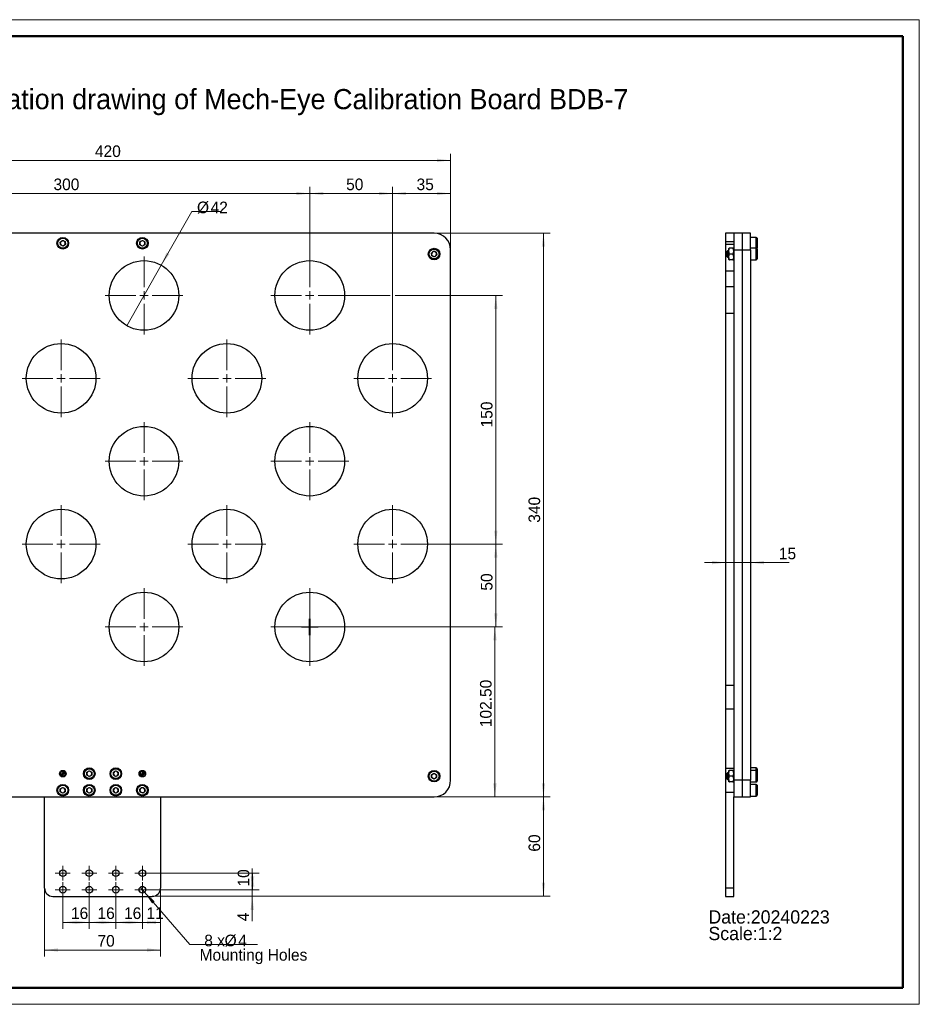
# Model space of a CAD drawing. Header units: millimetres. Extents: x 0 to 420, y 0 to 297.
# Tile 2 of 2: x 149 to 420, y 0 to 297. Entities that reach past the tile are written whole.
import ezdxf

# ---------------------------------------------------------------- set-up
doc = ezdxf.new("R2010")
doc.units = ezdxf.units.MM
doc.layers.get('0').update_dxf_attribs({"lineweight": 18})
for name, color, linetype, lineweight in [('FORMAT', 7, 'Continuous', 18), ('LAYER1', 1, 'Continuous', 18), ('LAYER2', 2, 'Continuous', 18)]:
    doc.layers.add(name, color=color, linetype=linetype, lineweight=lineweight)
doc.styles.add('SLDTEXTSTYLE0', font='txt')
doc.styles.add('SLDTEXTSTYLE1', font='txt')
doc.dimstyles.new('SLDDIMSTYLE0', dxfattribs={"dimtxt": 3.5, "dimasz": 4.08, "dimexe": 0, "dimexo": 0.0625, "dimgap": 0.875, "dimtad": 1, "dimlfac": 2, "dimrnd": 1e-09, "dimzin": 12, "dimdsep": 46, "dimtxsty": 'SLDTEXTSTYLE1', "dimcen": 0.09, "dimdle": 8.16, "dimadec": 0, "dimazin": 3, "dimtfac": 1, "dimtofl": 0, "dimtmove": 0, "dimatfit": 3, "dimfxl": 0, "dimfrac": 2, "dimtolj": 1, "dimarcsym": 0})
doc.dimstyles.new('SLDDIMSTYLE1', dxfattribs={"dimtxt": 3.5, "dimasz": 4.08, "dimexe": 0, "dimexo": 0.0625, "dimgap": 0.875, "dimtad": 1, "dimlfac": 2, "dimrnd": 1e-09, "dimzin": 12, "dimdsep": 46, "dimtxsty": 'SLDTEXTSTYLE1', "dimcen": 0.09, "dimdle": 8.16, "dimadec": 0, "dimazin": 3, "dimtfac": 1, "dimtmove": 0, "dimatfit": 0, "dimfxl": 0, "dimfrac": 2, "dimtolj": 1, "dimarcsym": 0})
doc.dimstyles.new('SLDDIMSTYLE2', dxfattribs={"dimtxt": 3.5, "dimasz": 4.08, "dimexe": 0, "dimexo": 0.0625, "dimgap": 0.875, "dimtad": 1, "dimlfac": 2, "dimrnd": 1e-09, "dimzin": 4, "dimdsep": 46, "dimtxsty": 'SLDTEXTSTYLE1', "dimcen": 0.09, "dimdle": 8.16, "dimadec": 0, "dimazin": 1, "dimtfac": 1, "dimtofl": 0, "dimtmove": 0, "dimatfit": 3, "dimfxl": 0, "dimfrac": 2, "dimtolj": 1, "dimarcsym": 0})
doc.dimstyles.new('SLDDIMSTYLE3', dxfattribs={"dimtxt": 3.5, "dimasz": 4.08, "dimexe": 0, "dimexo": 0.0625, "dimgap": 0.875, "dimtad": 0, "dimtih": 1, "dimtoh": 1, "dimlfac": 2, "dimrnd": 1e-09, "dimzin": 12, "dimdsep": 46, "dimtxsty": 'SLDTEXTSTYLE1', "dimblk1": 'NONE', "dimsah": 1, "dimcen": 0, "dimdle": 8.16, "dimadec": 0, "dimazin": 3, "dimtfac": 1, "dimtmove": 0, "dimatfit": 3, "dimldrblk": 'NONE', "dimfxl": 0, "dimfrac": 2, "dimtolj": 1, "dimarcsym": 0})

# ---------------------------------------------------------------- blocks, each defined once
blk = doc.blocks.new('SW_NOTE_0')
at = {"layer": 'FORMAT', "color": 0, "char_height": 4, "attachment_point": 1, "style": 'SLDTEXTSTYLE0'}
for s, insert, width in [('Date:20240223', (0, 4.65), 73.7079), ('Scale:1:2    ', (0, -0.35), 50.6966)]:
    blk.add_mtext(s, dxfattribs=dict(at, insert=insert, width=width))
blk = doc.blocks.new('*X4')
at = {"layer": 'FORMAT'}
for points in [[(68.63, 254.57), (72.71, 254.06), (72.71, 255.08)], [(278.63, 254.57), (274.55, 255.08), (274.55, 254.06)]]:
    blk.add_hatch(color=256, dxfattribs=at).paths.add_polyline_path(points, flags=0)
for p, q in [((68.63, 227.57), (68.63, 256.57)), ((278.63, 227.57), (278.63, 256.57)), ((68.63, 254.57), (278.63, 254.57))]:
    blk.add_line(p, q, dxfattribs=at)
at = {"layer": 'FORMAT', "insert": (171.33, 259.08), "char_height": 3.5, "width": 9.705, "attachment_point": 1, "style": 'SLDTEXTSTYLE1'}
blk.add_mtext('420', dxfattribs=at)
blk = doc.blocks.new('*X5')
at = {"layer": 'FORMAT'}
for points in [[(156.13, 16.38), (160.21, 15.88), (160.21, 16.89)], [(191.13, 16.38), (187.05, 16.89), (187.05, 15.88)]]:
    blk.add_hatch(color=256, dxfattribs=at).paths.add_polyline_path(points, flags=0)
for p, q in [((156.13, 35.07), (156.13, 14.38)), ((191.13, 33.81), (191.13, 33.33)), ((191.13, 31.81), (191.13, 29)), ((191.13, 27.47), (191.13, 14.38)), ((191.13, 16.38), (156.13, 16.38))]:
    blk.add_line(p, q, dxfattribs=at)
at = {"layer": 'FORMAT', "insert": (172.1, 20.9), "char_height": 3.5, "width": 6.1177, "attachment_point": 1, "style": 'SLDTEXTSTYLE1'}
blk.add_mtext('70', dxfattribs=at)
blk = doc.blocks.new('*X6')
at = {"layer": 'FORMAT'}
for points in [[(306.63, 62.57), (306.12, 58.49), (307.14, 58.49)], [(306.63, 32.57), (307.14, 36.65), (306.12, 36.65)]]:
    blk.add_hatch(color=256, dxfattribs=at).paths.add_polyline_path(points, flags=0)
for p, q in [((273.63, 62.57), (308.63, 62.57)), ((306.63, 62.57), (306.63, 32.57)), ((188.63, 32.57), (190.37, 32.57)), ((191.89, 32.57), (308.63, 32.57))]:
    blk.add_line(p, q, dxfattribs=at)
at = {"layer": 'FORMAT', "insert": (302.12, 46.04), "char_height": 3.5, "width": 6.874, "attachment_point": 1, "rotation": 90, "style": 'SLDTEXTSTYLE1'}
blk.add_mtext('60', dxfattribs=at)
blk = doc.blocks.new('*X7')
at = {"layer": 'FORMAT'}
for points in [[(161.63, 24.72), (165.71, 24.21), (165.71, 25.22)], [(169.63, 24.72), (165.55, 25.22), (165.55, 24.21)]]:
    blk.add_hatch(color=256, dxfattribs=at).paths.add_polyline_path(points, flags=0)
for p, q in [((161.63, 32.32), (161.63, 22.72)), ((169.63, 32.32), (169.63, 22.72)), ((161.63, 24.72), (169.63, 24.72))]:
    blk.add_line(p, q, dxfattribs=at)
at = {"layer": 'FORMAT', "insert": (164.1, 29.23), "char_height": 3.5, "width": 5.4778, "attachment_point": 1, "style": 'SLDTEXTSTYLE1'}
blk.add_mtext('16', dxfattribs=at)
blk = doc.blocks.new('*X8')
at = {"layer": 'FORMAT'}
for points in [[(169.63, 24.72), (173.71, 24.21), (173.71, 25.22)], [(177.63, 24.72), (173.55, 25.22), (173.55, 24.21)]]:
    blk.add_hatch(color=256, dxfattribs=at).paths.add_polyline_path(points, flags=0)
for p, q in [((169.63, 32.32), (169.63, 22.72)), ((177.63, 32.32), (177.63, 22.72)), ((169.63, 24.72), (177.63, 24.72))]:
    blk.add_line(p, q, dxfattribs=at)
at = {"layer": 'FORMAT', "insert": (172.1, 29.23), "char_height": 3.5, "width": 5.4778, "attachment_point": 1, "style": 'SLDTEXTSTYLE1'}
blk.add_mtext('16', dxfattribs=at)
blk = doc.blocks.new('*X9')
at = {"layer": 'FORMAT'}
for points in [[(177.63, 24.72), (181.71, 24.21), (181.71, 25.22)], [(185.63, 24.72), (181.55, 25.22), (181.55, 24.21)]]:
    blk.add_hatch(color=256, dxfattribs=at).paths.add_polyline_path(points, flags=0)
for p, q in [((177.63, 32.32), (177.63, 22.72)), ((185.63, 32.32), (185.63, 22.72)), ((185.63, 24.72), (177.63, 24.72))]:
    blk.add_line(p, q, dxfattribs=at)
at = {"layer": 'FORMAT', "insert": (180.1, 29.23), "char_height": 3.5, "width": 5.4778, "attachment_point": 1, "style": 'SLDTEXTSTYLE1'}
blk.add_mtext('16', dxfattribs=at)
blk = doc.blocks.new('*X10')
at = {"layer": 'FORMAT'}
for points in [[(185.63, 24.72), (189.71, 24.21), (189.71, 25.22)], [(191.13, 24.72), (187.05, 25.22), (187.05, 24.21)]]:
    blk.add_hatch(color=256, dxfattribs=at).paths.add_polyline_path(points, flags=0)
for p, q in [((191.13, 35.07), (191.13, 22.72)), ((185.63, 32.32), (185.63, 22.72)), ((191.13, 24.72), (185.63, 24.72))]:
    blk.add_line(p, q, dxfattribs=at)
at = {"layer": 'FORMAT', "insert": (186.85, 29.23), "char_height": 3.5, "width": 4.3532, "attachment_point": 1, "style": 'SLDTEXTSTYLE1'}
blk.add_mtext('11', dxfattribs=at)
blk = doc.blocks.new('*X11')
at = {"layer": 'FORMAT'}
for points in [[(218.79, 34.57), (219.3, 38.65), (218.28, 38.65)], [(218.79, 32.57), (218.28, 28.49), (219.3, 28.49)]]:
    blk.add_hatch(color=256, dxfattribs=at).paths.add_polyline_path(points, flags=0)
for p, q in [((218.79, 34.57), (218.79, 40.92)), ((187.88, 34.57), (220.79, 34.57)), ((218.79, 34.57), (218.79, 32.57)), ((188.63, 32.57), (220.79, 32.57)), ((218.79, 32.57), (218.79, 25.06))]:
    blk.add_line(p, q, dxfattribs=at)
at = {"layer": 'FORMAT', "insert": (214.28, 25.06), "char_height": 3.5, "width": 6.874, "attachment_point": 1, "rotation": 90, "style": 'SLDTEXTSTYLE1'}
blk.add_mtext('4', dxfattribs=at)
blk = doc.blocks.new('*X12')
at = {"layer": 'FORMAT'}
for points in [[(306.63, 232.57), (306.12, 228.49), (307.14, 228.49)], [(306.63, 62.57), (307.14, 66.65), (306.12, 66.65)]]:
    blk.add_hatch(color=256, dxfattribs=at).paths.add_polyline_path(points, flags=0)
for p, q in [((273.63, 232.57), (308.63, 232.57)), ((306.63, 232.57), (306.63, 62.57)), ((273.63, 62.57), (308.63, 62.57))]:
    blk.add_line(p, q, dxfattribs=at)
at = {"layer": 'FORMAT', "insert": (302.12, 145.26), "char_height": 3.5, "width": 9.5402, "attachment_point": 1, "rotation": 90, "style": 'SLDTEXTSTYLE1'}
blk.add_mtext('340', dxfattribs=at)
blk = doc.blocks.new('*X13')
at = {"layer": 'FORMAT'}
for points in [[(291.99, 113.82), (291.48, 109.74), (292.5, 109.74)], [(291.99, 62.57), (292.5, 66.65), (291.48, 66.65)]]:
    blk.add_hatch(color=256, dxfattribs=at).paths.add_polyline_path(points, flags=0)
for p, q in [((247.88, 113.82), (293.99, 113.82)), ((291.99, 113.82), (291.99, 62.57)), ((273.63, 62.57), (293.99, 62.57))]:
    blk.add_line(p, q, dxfattribs=at)
at = {"layer": 'FORMAT', "insert": (287.48, 83.59), "char_height": 3.5, "width": 19.5651, "attachment_point": 1, "rotation": 90, "style": 'SLDTEXTSTYLE1'}
blk.add_mtext('102.50', dxfattribs=at)
blk = doc.blocks.new('*X14')
at = {"layer": 'FORMAT'}
for points in [[(292.26, 138.82), (291.75, 134.74), (292.76, 134.74)], [(292.26, 113.82), (292.76, 117.9), (291.75, 117.9)]]:
    blk.add_hatch(color=256, dxfattribs=at).paths.add_polyline_path(points, flags=0)
for p, q in [((272.88, 138.82), (294.26, 138.82)), ((292.26, 138.82), (292.26, 113.82)), ((247.88, 113.82), (294.26, 113.82))]:
    blk.add_line(p, q, dxfattribs=at)
at = {"layer": 'FORMAT', "insert": (287.74, 124.78), "char_height": 3.5, "width": 6.8934, "attachment_point": 1, "rotation": 90, "style": 'SLDTEXTSTYLE1'}
blk.add_mtext('50', dxfattribs=at)
blk = doc.blocks.new('*X15')
at = {"layer": 'FORMAT'}
for points in [[(218.9, 39.57), (218.39, 35.49), (219.41, 35.49)], [(218.9, 34.57), (219.41, 38.65), (218.39, 38.65)]]:
    blk.add_hatch(color=256, dxfattribs=at).paths.add_polyline_path(points, flags=0)
for p, q in [((187.88, 39.57), (220.9, 39.57)), ((218.9, 39.57), (218.9, 34.57)), ((187.88, 34.57), (220.9, 34.57))]:
    blk.add_line(p, q, dxfattribs=at)
at = {"layer": 'FORMAT', "insert": (214.39, 35.53), "char_height": 3.5, "width": 6.874, "attachment_point": 1, "rotation": 90, "style": 'SLDTEXTSTYLE1'}
blk.add_mtext('10', dxfattribs=at)
blk = doc.blocks.new('*X16')
at = {"layer": 'FORMAT'}
blk.add_hatch(color=256, dxfattribs=at).paths.add_polyline_path([(186.29, 33.81), (188.58, 30.4), (189.35, 31.07)], flags=0)
for p, q in [((184.98, 35.32), (186.29, 33.81)), ((186.29, 33.81), (200, 18.02)), ((200, 18.02), (220.34, 18.02))]:
    blk.add_line(p, q, dxfattribs=at)
at = {"layer": 'FORMAT', "char_height": 3.5, "attachment_point": 1, "style": 'SLDTEXTSTYLE1'}
for s, insert, width in [('8 x ', (204.31, 20.99), 9.7535), ('%%C', (210.44, 21.01), 3.6066), ('4', (214.55, 20.99), 2.8504), (' Mounting Holes', (201.59, 16.66), 42.6593)]:
    blk.add_mtext(s, dxfattribs=dict(at, insert=insert, width=width))
blk = doc.blocks.new('_NONE')
blk = doc.blocks.new('*X17')
at = {"layer": 'FORMAT'}
for points in [[(236.13, 244.56), (240.21, 244.06), (240.21, 245.07)], [(261.13, 244.56), (257.05, 245.07), (257.05, 244.06)]]:
    blk.add_hatch(color=256, dxfattribs=at).paths.add_polyline_path(points, flags=0)
for p, q in [((236.13, 225.57), (236.13, 246.56)), ((261.13, 200.57), (261.13, 246.56)), ((236.13, 244.56), (261.13, 244.56))]:
    blk.add_line(p, q, dxfattribs=at)
at = {"layer": 'FORMAT', "insert": (247.1, 249.08), "char_height": 3.5, "width": 6.0208, "attachment_point": 1, "style": 'SLDTEXTSTYLE1'}
blk.add_mtext('50', dxfattribs=at)
blk = doc.blocks.new('*X18')
at = {"layer": 'FORMAT'}
blk.add_hatch(color=256, dxfattribs=at).paths.add_polyline_path([(191.32, 222.95), (193.78, 226.25), (192.89, 226.75)], flags=0)
for p, q in [((191.32, 222.95), (200.52, 239.15)), ((200.52, 239.15), (209.29, 239.15)), ((180.95, 204.69), (191.32, 222.95))]:
    blk.add_line(p, q, dxfattribs=at)
at = {"layer": 'FORMAT', "char_height": 3.5, "attachment_point": 1, "style": 'SLDTEXTSTYLE1'}
for s, insert, width in [('%%C', (202.11, 242.13), 3.6066), ('42', (206.22, 242.12), 6.0789)]:
    blk.add_mtext(s, dxfattribs=dict(at, insert=insert, width=width))
blk = doc.blocks.new('*X19')
at = {"layer": 'FORMAT'}
for points in [[(261.13, 244.56), (265.21, 244.06), (265.21, 245.07)], [(278.63, 244.56), (274.55, 245.07), (274.55, 244.06)]]:
    blk.add_hatch(color=256, dxfattribs=at).paths.add_polyline_path(points, flags=0)
for p, q in [((261.13, 200.57), (261.13, 246.56)), ((278.63, 227.57), (278.63, 246.56)), ((278.63, 244.56), (261.13, 244.56))]:
    blk.add_line(p, q, dxfattribs=at)
at = {"layer": 'FORMAT', "insert": (268.35, 249.08), "char_height": 3.5, "width": 5.9335, "attachment_point": 1, "style": 'SLDTEXTSTYLE1'}
blk.add_mtext('35', dxfattribs=at)
blk = doc.blocks.new('*X20')
at = {"layer": 'FORMAT'}
for points in [[(86.13, 244.56), (90.21, 244.06), (90.21, 245.07)], [(236.13, 244.56), (232.05, 245.07), (232.05, 244.06)]]:
    blk.add_hatch(color=256, dxfattribs=at).paths.add_polyline_path(points, flags=0)
for p, q in [((86.13, 225.57), (86.13, 246.56)), ((236.13, 225.57), (236.13, 246.56)), ((236.13, 244.56), (86.13, 244.56))]:
    blk.add_line(p, q, dxfattribs=at)
at = {"layer": 'FORMAT', "insert": (158.83, 249.08), "char_height": 3.5, "width": 9.5402, "attachment_point": 1, "style": 'SLDTEXTSTYLE1'}
blk.add_mtext('300', dxfattribs=at)
blk = doc.blocks.new('*X21')
at = {"layer": 'FORMAT'}
for points in [[(292.26, 213.82), (291.75, 209.74), (292.76, 209.74)], [(292.26, 138.82), (292.76, 142.9), (291.75, 142.9)]]:
    blk.add_hatch(color=256, dxfattribs=at).paths.add_polyline_path(points, flags=0)
for p, q in [((247.88, 213.82), (260.37, 213.82)), ((261.89, 213.82), (294.26, 213.82)), ((292.26, 213.82), (292.26, 138.82)), ((272.88, 138.82), (294.26, 138.82))]:
    blk.add_line(p, q, dxfattribs=at)
at = {"layer": 'FORMAT', "insert": (287.74, 174.01), "char_height": 3.5, "width": 9.0166, "attachment_point": 1, "rotation": 90, "style": 'SLDTEXTSTYLE1'}
blk.add_mtext('150', dxfattribs=at)
blk = doc.blocks.new('SW_CENTERMARKSYMBOL_0')
at = {"layer": 'FORMAT', "color": 0}
for p, q in [((-1.25, 0), (-2.25, 0)), ((0, 0), (-1.25, 0)), ((0, 1.25), (0, 2.25)), ((0, 0), (0, 1.25)), ((0, 0), (0, -1.25)), ((0, 0), (1.25, 0)), ((1.25, 0), (2.25, 0)), ((0, -1.25), (0, -2.25))]:
    blk.add_line(p, q, dxfattribs=at)
blk = doc.blocks.new('SW_CENTERMARKSYMBOL_1')
at = {"layer": 'FORMAT', "color": 0}
for p, q in [((-1.25, 0), (-2.25, 0)), ((0, 0), (-1.25, 0)), ((0, 1.25), (0, 2.25)), ((0, 0), (0, 1.25)), ((0, 0), (0, -1.25)), ((0, 0), (1.25, 0)), ((1.25, 0), (2.25, 0)), ((0, -1.25), (0, -2.25))]:
    blk.add_line(p, q, dxfattribs=at)
blk = doc.blocks.new('SW_CENTERMARKSYMBOL_2')
at = {"layer": 'FORMAT', "color": 0}
for p, q in [((-1.25, 0), (-2.25, 0)), ((0, 0), (-1.25, 0)), ((0, 1.25), (0, 2.25)), ((0, 0), (0, 1.25)), ((0, 0), (0, -1.25)), ((0, 0), (1.25, 0)), ((1.25, 0), (2.25, 0)), ((0, -1.25), (0, -2.25))]:
    blk.add_line(p, q, dxfattribs=at)
blk = doc.blocks.new('SW_CENTERMARKSYMBOL_3')
at = {"layer": 'FORMAT', "color": 0}
for p, q in [((-1.25, 0), (-2.25, 0)), ((0, 0), (-1.25, 0)), ((0, 1.25), (0, 2.25)), ((0, 0), (0, 1.25)), ((0, 0), (0, -1.25)), ((0, 0), (1.25, 0)), ((1.25, 0), (2.25, 0)), ((0, -1.25), (0, -2.25))]:
    blk.add_line(p, q, dxfattribs=at)
blk = doc.blocks.new('SW_CENTERMARKSYMBOL_4')
at = {"layer": 'FORMAT', "color": 0}
for p, q in [((-1.25, 0), (-2.25, 0)), ((0, 0), (-1.25, 0)), ((0, 1.25), (0, 2.25)), ((0, 0), (0, 1.25)), ((0, 0), (0, -1.25)), ((0, 0), (1.25, 0)), ((1.25, 0), (2.25, 0)), ((0, -1.25), (0, -2.25))]:
    blk.add_line(p, q, dxfattribs=at)
blk = doc.blocks.new('SW_CENTERMARKSYMBOL_5')
at = {"layer": 'FORMAT', "color": 0}
for p, q in [((-1.25, 0), (-2.25, 0)), ((0, 0), (-1.25, 0)), ((0, 1.25), (0, 2.25)), ((0, 0), (0, 1.25)), ((0, 0), (0, -1.25)), ((0, 0), (1.25, 0)), ((1.25, 0), (2.25, 0)), ((0, -1.25), (0, -2.25))]:
    blk.add_line(p, q, dxfattribs=at)
blk = doc.blocks.new('SW_CENTERMARKSYMBOL_6')
at = {"layer": 'FORMAT', "color": 0}
for p, q in [((-1.25, 0), (-2.25, 0)), ((0, 0), (-1.25, 0)), ((0, 1.25), (0, 2.25)), ((0, 0), (0, 1.25)), ((0, 0), (0, -1.25)), ((0, 0), (1.25, 0)), ((1.25, 0), (2.25, 0)), ((0, -1.25), (0, -2.25))]:
    blk.add_line(p, q, dxfattribs=at)
blk = doc.blocks.new('SW_CENTERMARKSYMBOL_7')
at = {"layer": 'FORMAT', "color": 0}
for p, q in [((-1.25, 0), (-2.25, 0)), ((0, 0), (-1.25, 0)), ((0, 1.25), (0, 2.25)), ((0, 0), (0, 1.25)), ((0, 0), (0, -1.25)), ((0, 0), (1.25, 0)), ((1.25, 0), (2.25, 0)), ((0, -1.25), (0, -2.25))]:
    blk.add_line(p, q, dxfattribs=at)
blk = doc.blocks.new('SW_CENTERMARKSYMBOL_8')
at = {"layer": 'FORMAT', "color": 0}
for p, q in [((0, 2.5), (0, 11.75)), ((-2.5, 0), (-11.75, 0)), ((0, 0), (-1.25, 0)), ((0, 0), (0, 1.25)), ((0, 0), (0, -1.25)), ((0, 0), (1.25, 0)), ((2.5, 0), (11.75, 0)), ((0, -2.5), (0, -11.75))]:
    blk.add_line(p, q, dxfattribs=at)
blk = doc.blocks.new('SW_CENTERMARKSYMBOL_9')
at = {"layer": 'FORMAT', "color": 0}
for p, q in [((0, 2.5), (0, 11.75)), ((-2.5, 0), (-11.75, 0)), ((0, 0), (-1.25, 0)), ((0, 0), (0, 1.25)), ((0, 0), (0, -1.25)), ((0, 0), (1.25, 0)), ((2.5, 0), (11.75, 0)), ((0, -2.5), (0, -11.75))]:
    blk.add_line(p, q, dxfattribs=at)
blk = doc.blocks.new('SW_CENTERMARKSYMBOL_10')
at = {"layer": 'FORMAT', "color": 0}
for p, q in [((0, 2.5), (0, 11.75)), ((-2.5, 0), (-11.75, 0)), ((0, 0), (-1.25, 0)), ((0, 0), (0, 1.25)), ((0, 0), (0, -1.25)), ((0, 0), (1.25, 0)), ((2.5, 0), (11.75, 0)), ((0, -2.5), (0, -11.75))]:
    blk.add_line(p, q, dxfattribs=at)
blk = doc.blocks.new('SW_CENTERMARKSYMBOL_11')
at = {"layer": 'FORMAT', "color": 0}
for p, q in [((0, 2.5), (0, 11.75)), ((-2.5, 0), (-11.75, 0)), ((0, 0), (-1.25, 0)), ((0, 0), (0, 1.25)), ((0, 0), (0, -1.25)), ((0, 0), (1.25, 0)), ((2.5, 0), (11.75, 0)), ((0, -2.5), (0, -11.75))]:
    blk.add_line(p, q, dxfattribs=at)
blk = doc.blocks.new('SW_CENTERMARKSYMBOL_12')
at = {"layer": 'FORMAT', "color": 0}
for p, q in [((0, 2.5), (0, 11.75)), ((-2.5, 0), (-11.75, 0)), ((0, 0), (-1.25, 0)), ((0, 0), (0, 1.25)), ((0, 0), (0, -1.25)), ((0, 0), (1.25, 0)), ((2.5, 0), (11.75, 0)), ((0, -2.5), (0, -11.75))]:
    blk.add_line(p, q, dxfattribs=at)
blk = doc.blocks.new('SW_CENTERMARKSYMBOL_13')
at = {"layer": 'FORMAT', "color": 0}
for p, q in [((0, 2.5), (0, 11.75)), ((-2.5, 0), (-11.75, 0)), ((0, 0), (-1.25, 0)), ((0, 0), (0, 1.25)), ((0, 0), (0, -1.25)), ((0, 0), (1.25, 0)), ((2.5, 0), (11.75, 0)), ((0, -2.5), (0, -11.75))]:
    blk.add_line(p, q, dxfattribs=at)
blk = doc.blocks.new('SW_CENTERMARKSYMBOL_19')
at = {"layer": 'FORMAT', "color": 0}
for p, q in [((0, 2.5), (0, 11.75)), ((-2.5, 0), (-11.75, 0)), ((0, 0), (-1.25, 0)), ((0, 0), (0, 1.25)), ((0, 0), (0, -1.25)), ((0, 0), (1.25, 0)), ((2.5, 0), (11.75, 0)), ((0, -2.5), (0, -11.75))]:
    blk.add_line(p, q, dxfattribs=at)
blk = doc.blocks.new('SW_CENTERMARKSYMBOL_22')
at = {"layer": 'FORMAT', "color": 0}
for p, q in [((0, 2.5), (0, 11.75)), ((-2.5, 0), (-11.75, 0)), ((0, 0), (-1.25, 0)), ((0, 0), (0, 1.25)), ((0, 0), (0, -1.25)), ((0, 0), (1.25, 0)), ((2.5, 0), (11.75, 0)), ((0, -2.5), (0, -11.75))]:
    blk.add_line(p, q, dxfattribs=at)
blk = doc.blocks.new('SW_CENTERMARKSYMBOL_23')
at = {"layer": 'FORMAT', "color": 0}
for p, q in [((0, 2.5), (0, 11.75)), ((-2.5, 0), (-11.75, 0)), ((0, 0), (-1.25, 0)), ((0, 0), (0, 1.25)), ((0, 0), (0, -1.25)), ((0, 0), (1.25, 0)), ((2.5, 0), (11.75, 0)), ((0, -2.5), (0, -11.75))]:
    blk.add_line(p, q, dxfattribs=at)
blk = doc.blocks.new('SW_CENTERMARKSYMBOL_24')
at = {"layer": 'FORMAT', "color": 0}
for p, q in [((0, 2.5), (0, 11.75)), ((-2.5, 0), (-11.75, 0)), ((0, 0), (-1.25, 0)), ((0, 0), (0, 1.25)), ((0, 0), (0, -1.25)), ((0, 0), (1.25, 0)), ((2.5, 0), (11.75, 0)), ((0, -2.5), (0, -11.75))]:
    blk.add_line(p, q, dxfattribs=at)
blk = doc.blocks.new('SW_CENTERMARKSYMBOL_25')
at = {"layer": 'FORMAT', "color": 0}
for p, q in [((0, 2.5), (0, 11.75)), ((-2.5, 0), (-11.75, 0)), ((0, 0), (-1.25, 0)), ((0, 0), (0, 1.25)), ((0, 0), (0, -1.25)), ((0, 0), (1.25, 0)), ((2.5, 0), (11.75, 0)), ((0, -2.5), (0, -11.75))]:
    blk.add_line(p, q, dxfattribs=at)
blk = doc.blocks.new('SW_CENTERMARKSYMBOL_27')
at = {"layer": 'FORMAT', "color": 0}
for p, q in [((0, 2.5), (0, 11.75)), ((-2.5, 0), (-11.75, 0)), ((0, 0), (-1.25, 0)), ((0, 0), (0, 1.25)), ((0, 0), (0, -1.25)), ((0, 0), (1.25, 0)), ((2.5, 0), (11.75, 0)), ((0, -2.5), (0, -11.75))]:
    blk.add_line(p, q, dxfattribs=at)
blk = doc.blocks.new('*X50')
at = {"layer": 'FORMAT'}
for points in [[(361.56, 133.24), (357.48, 133.75), (357.48, 132.73)], [(369.06, 133.24), (373.14, 132.73), (373.14, 133.75)]]:
    blk.add_hatch(color=256, dxfattribs=at).paths.add_polyline_path(points, flags=0)
for p, q in [((361.56, 133.24), (355.21, 133.24)), ((361.56, 133.24), (369.06, 133.24)), ((369.06, 133.24), (380.71, 133.24))]:
    blk.add_line(p, q, dxfattribs=at)
at = {"layer": 'FORMAT', "insert": (377.64, 137.75), "char_height": 3.5, "width": 5.41, "attachment_point": 1, "style": 'SLDTEXTSTYLE1'}
blk.add_mtext('15', dxfattribs=at)

msp = doc.modelspace()

# ---------------------------------------------------------------- linework, layer by layer
at = {"color": 7, "linetype": 'Continuous', "lineweight": 25}
for p, q in [((273.6324, 232.5691), (73.6324, 232.5691)), ((364.0637, 232.5691), (361.5637, 232.5691)), ((361.5637, 232.5691), (361.5637, 230.0691)), ((366.5637, 232.5691), (364.0637, 232.5691)), ((364.0637, 232.5691), (364.0637, 227.5691)), ((369.0637, 232.5691), (366.5637, 232.5691)), ((366.5637, 232.5691), (366.5637, 227.5691)), ((369.0637, 227.5691), (369.0637, 232.5691)), ((160.8483, 229.9367), (161.5587, 230.432)), ((160.922, 229.0738), (160.8483, 229.9367)), ((161.7062, 228.7062), (160.922, 229.0738)), ((161.5587, 230.432), (162.3428, 230.0644)), ((162.4166, 229.2015), (161.7062, 228.7062)), ((162.3428, 230.0644), (162.4166, 229.2015)), ((184.8824, 230.0021), (185.6324, 230.4351)), ((184.8824, 229.1361), (184.8824, 230.0021)), ((185.6324, 228.7031), (184.8824, 229.1361)), ((185.6324, 230.4351), (186.3824, 230.0021)), ((186.3824, 229.1361), (185.6324, 228.7031)), ((186.3824, 230.0021), (186.3824, 229.1361)), ((361.5637, 230.0691), (364.0637, 230.0691)), ((361.5637, 230.0691), (361.5637, 229.2029)), ((364.0637, 229.2029), (361.5637, 229.2029)), ((361.5637, 229.2029), (361.5637, 221.1553)), ((370.8137, 231.3191), (369.0637, 231.3191)), ((371.0637, 231.0691), (371.0637, 228.0691)), ((272.806, 226.578), (273.4435, 227.1642)), ((272.995, 225.7329), (272.806, 226.578)), ((273.8214, 225.4739), (272.995, 225.7329)), ((273.4435, 227.1642), (274.2699, 226.9053)), ((274.4588, 226.0601), (273.8214, 225.4739)), ((274.2699, 226.9053), (274.4588, 226.0601)), ((278.6324, 67.5691), (278.6324, 227.5691)), ((362.1637, 227.3191), (362.0637, 227.2191)), ((362.0637, 227.0011), (362.0637, 227.2191)), ((362.0637, 225.4191), (362.0637, 227.0011)), ((362.4637, 227.3191), (362.1637, 227.3191)), ((362.1637, 227.3191), (362.1637, 227.0769)), ((362.1637, 227.0769), (362.1637, 225.3191)), ((362.5719, 228.0691), (362.4637, 227.8816)), ((362.4637, 227.8816), (362.4637, 226.3191)), ((362.4637, 226.3191), (362.4637, 224.7566)), ((362.7282, 228.0691), (362.6054, 228.0691)), ((363.7991, 228.0691), (362.7282, 228.0691)), ((363.7991, 226.3191), (362.7282, 226.3191)), ((363.9219, 228.0691), (363.7991, 228.0691)), ((364.0637, 227.8816), (363.9554, 228.0691)), ((364.0637, 227.5691), (366.5637, 227.5691)), ((364.0637, 227.5691), (364.0637, 67.5691)), ((366.5637, 227.5691), (366.5637, 67.5691)), ((366.5637, 227.5691), (369.0637, 227.5691)), ((370.8137, 228.0691), (369.0637, 228.0691)), ((369.0637, 227.5691), (369.0637, 67.5691)), ((371.0637, 227.8191), (371.0637, 227.4558)), ((371.0637, 227.4558), (371.0637, 224.8191)), ((362.0637, 225.4191), (362.1637, 225.3191)), ((362.1637, 225.3191), (362.4637, 225.3191)), ((362.4637, 224.7566), (362.5719, 224.5691)), ((362.6054, 224.5691), (362.7282, 224.5691)), ((363.7991, 224.5691), (362.7282, 224.5691)), ((363.7991, 224.5691), (363.9219, 224.5691)), ((363.9554, 224.5691), (364.0637, 224.7566)), ((369.0637, 224.5691), (370.8137, 224.5691)), ((364.0637, 221.1553), (361.5637, 221.1553)), ((361.5637, 221.1553), (361.5637, 216.4828)), ((361.5637, 216.4828), (364.0637, 216.4828)), ((361.5637, 216.4828), (361.5637, 208.4353)), ((361.5637, 208.4353), (364.0637, 208.4353)), ((361.5637, 208.4353), (361.5637, 96.2383)), ((236.0824, 116.3191), (236.1824, 116.3191)), ((236.0824, 113.8691), (236.0824, 116.3191)), ((236.1824, 116.3191), (236.1824, 113.8691)), ((233.6324, 113.8691), (236.0824, 113.8691)), ((233.6324, 113.7691), (233.6324, 113.8691)), ((236.0824, 113.7691), (233.6324, 113.7691)), ((236.0824, 111.3191), (236.0824, 113.7691)), ((236.1824, 113.8691), (238.6324, 113.8691)), ((236.1824, 113.7691), (236.1824, 111.3191)), ((238.6324, 113.7691), (236.1824, 113.7691)), ((238.6324, 113.8691), (238.6324, 113.7691)), ((236.1824, 111.3191), (236.0824, 111.3191)), ((361.5637, 96.2383), (364.0637, 96.2383)), ((361.5637, 96.2383), (361.5637, 89.0546)), ((364.0637, 89.0546), (361.5637, 89.0546)), ((361.5637, 89.0546), (361.5637, 71.0836)), ((370.8137, 71.3191), (369.0637, 71.3191)), ((161.1329, 69.0787), (160.9661, 68.8234)), ((161.8808, 70.2235), (161.1329, 69.0787)), ((161.2173, 68.6593), (161.3841, 68.9146)), ((162.132, 70.0594), (161.3841, 68.9146)), ((162.0476, 70.4788), (161.8808, 70.2235)), ((162.132, 70.0594), (162.2988, 70.3147)), ((168.8824, 70.0021), (169.6324, 70.4351)), ((168.8824, 69.1361), (168.8824, 70.0021)), ((169.6324, 68.7031), (168.8824, 69.1361)), ((169.6324, 70.4351), (170.3824, 70.0021)), ((170.3824, 69.1361), (169.6324, 68.7031)), ((170.3824, 70.0021), (170.3824, 69.1361)), ((176.8824, 70.0021), (177.6324, 70.4351)), ((176.8824, 69.1361), (176.8824, 70.0021)), ((177.6324, 68.7031), (176.8824, 69.1361)), ((177.6324, 70.4351), (178.3824, 70.0021)), ((178.3824, 69.1361), (177.6324, 68.7031)), ((178.3824, 70.0021), (178.3824, 69.1361)), ((185.1329, 69.0787), (184.9661, 68.8234)), ((185.8808, 70.2235), (185.1329, 69.0787)), ((185.2173, 68.6593), (185.3841, 68.9146)), ((186.132, 70.0594), (185.3841, 68.9146)), ((186.0476, 70.4788), (185.8808, 70.2235)), ((186.132, 70.0594), (186.2988, 70.3147)), ((272.8824, 69.2521), (273.6324, 69.6851)), ((272.8824, 68.3861), (272.8824, 69.2521)), ((273.6324, 67.9531), (272.8824, 68.3861)), ((273.6324, 69.6851), (274.3824, 69.2521)), ((274.3824, 68.3861), (273.6324, 67.9531)), ((274.3824, 69.2521), (274.3824, 68.3861)), ((364.0637, 71.0836), (361.5637, 71.0836)), ((361.5637, 71.0836), (361.5637, 63.8999)), ((362.1637, 69.8191), (362.0637, 69.7191)), ((362.0637, 69.2185), (362.0637, 69.7191)), ((362.0637, 67.9191), (362.0637, 69.2185)), ((362.4637, 69.8191), (362.1637, 69.8191)), ((362.1637, 69.8191), (362.1637, 69.2628)), ((362.1637, 69.2628), (362.1637, 67.8191)), ((362.5719, 70.5691), (362.4637, 70.3816)), ((362.4637, 70.3816), (362.4637, 68.8191)), ((362.4637, 68.8191), (362.4637, 67.2566)), ((362.7282, 70.5691), (362.6054, 70.5691)), ((363.7991, 70.5691), (362.7282, 70.5691)), ((363.7991, 68.8191), (362.7282, 68.8191)), ((363.9219, 70.5691), (363.7991, 70.5691)), ((364.0637, 70.3816), (363.9554, 70.5691)), ((370.8137, 70.5691), (369.0637, 70.5691)), ((371.0637, 71.0691), (371.0637, 70.3191)), ((371.0637, 70.3191), (371.0637, 69.4847)), ((371.0637, 69.4847), (371.0637, 67.3191)), ((160.8824, 65.0021), (161.6324, 65.4351)), ((161.6324, 65.4351), (162.3824, 65.0021)), ((168.8824, 65.0021), (169.6324, 65.4351)), ((169.6324, 65.4351), (170.3824, 65.0021)), ((176.8824, 65.0021), (177.6324, 65.4351)), ((177.6324, 65.4351), (178.3824, 65.0021)), ((184.7994, 64.8059), (185.421, 65.4089)), ((185.421, 65.4089), (186.254, 65.1721)), ((362.0637, 67.9191), (362.1637, 67.8191)), ((362.1637, 67.8191), (362.4637, 67.8191)), ((362.4637, 67.2566), (362.5719, 67.0691)), ((362.6054, 67.0691), (362.7282, 67.0691)), ((363.7991, 67.0691), (362.7282, 67.0691)), ((363.7991, 67.0691), (363.9219, 67.0691)), ((363.9554, 67.0691), (364.0637, 67.2566)), ((366.5637, 67.5691), (364.0637, 67.5691)), ((364.0637, 67.5691), (364.0637, 62.5691)), ((369.0637, 67.5691), (366.5637, 67.5691)), ((366.5637, 67.5691), (366.5637, 62.5691)), ((369.0637, 62.5691), (369.0637, 67.5691)), ((369.0637, 67.0691), (370.8137, 67.0691)), ((370.8137, 66.3191), (369.0637, 66.3191)), ((371.0637, 66.0691), (371.0637, 63.0691)), ((73.6324, 62.5691), (273.6324, 62.5691)), ((156.1324, 35.0691), (156.1324, 62.5691)), ((160.8824, 64.1361), (160.8824, 65.0021)), ((161.6324, 63.7031), (160.8824, 64.1361)), ((162.3824, 64.1361), (161.6324, 63.7031)), ((162.3824, 65.0021), (162.3824, 64.1361)), ((168.8824, 64.1361), (168.8824, 65.0021)), ((169.6324, 63.7031), (168.8824, 64.1361)), ((170.3824, 64.1361), (169.6324, 63.7031)), ((170.3824, 65.0021), (170.3824, 64.1361)), ((176.8824, 64.1361), (176.8824, 65.0021)), ((177.6324, 63.7031), (176.8824, 64.1361)), ((178.3824, 64.1361), (177.6324, 63.7031)), ((178.3824, 65.0021), (178.3824, 64.1361)), ((185.0108, 63.9661), (184.7994, 64.8059)), ((185.8439, 63.7293), (185.0108, 63.9661)), ((186.4655, 64.3323), (185.8439, 63.7293)), ((186.254, 65.1721), (186.4655, 64.3323)), ((191.1324, 62.5691), (191.1324, 35.0691)), ((364.0637, 63.8999), (361.5637, 63.8999)), ((361.5637, 63.8999), (361.5637, 35.0691)), ((364.0637, 35.0691), (364.0637, 62.5691)), ((364.0637, 62.5691), (366.5637, 62.5691)), ((366.5637, 62.5691), (369.0637, 62.5691)), ((369.0637, 62.8191), (370.8137, 62.8191)), ((364.0637, 35.0691), (361.5637, 35.0691)), ((361.5637, 35.0691), (361.5637, 32.5691)), ((364.0637, 32.5691), (364.0637, 35.0691)), ((158.6324, 32.5691), (188.6324, 32.5691)), ((361.5637, 32.5691), (364.0637, 32.5691))]:
    msp.add_line(p, q, dxfattribs=at)
at = {"color": 1, "linetype": 'Continuous', "lineweight": 25}
for p, q in [((370.8137, 231.3127), (370.8137, 231.3191)), ((370.8137, 228.0691), (370.8137, 231.3127)), ((370.8137, 227.6452), (370.8137, 228.0691)), ((370.8137, 224.5691), (370.8137, 227.6452)), ((370.8137, 70.5691), (370.8137, 71.3191)), ((370.8137, 69.5956), (370.8137, 70.5691)), ((370.8137, 67.0691), (370.8137, 69.5956)), ((370.8137, 62.8191), (370.8137, 66.3191))]:
    msp.add_line(p, q, dxfattribs=at)
at = {"color": 7, "linetype": 'Continuous', "lineweight": 25}
for points in [[(362.7282, 226.3191), (362.5728, 227.2563), (362.7282, 228.0691)], [(362.7282, 224.5691), (362.5728, 225.5063), (362.7282, 226.3191)], [(363.7991, 228.0691), (363.9546, 227.1319), (363.7991, 226.3191)], [(363.7991, 226.3191), (363.9546, 225.3819), (363.7991, 224.5691)], [(362.7282, 68.8191), (362.5728, 69.7563), (362.7282, 70.5691)], [(362.7282, 67.0691), (362.5728, 68.0063), (362.7282, 68.8191)], [(363.7991, 70.5691), (363.9546, 69.6319), (363.7991, 68.8191)], [(363.7991, 68.8191), (363.9546, 67.8819), (363.7991, 67.0691)]]:
    msp.add_lwpolyline(points, dxfattribs=at)
for centre, radius in [((161.6324, 229.5691), 1.75), ((161.6324, 229.5691), 1.5), ((185.6324, 229.5691), 1.75), ((185.6324, 229.5691), 1.5), ((273.6324, 226.3191), 1.75), ((273.6324, 226.3191), 1.5), ((186.1324, 213.8191), 10.5), ((236.1324, 213.8191), 10.5), ((161.1324, 188.8191), 10.5), ((211.1324, 188.8191), 10.5), ((261.1324, 188.8191), 10.5), ((186.1324, 163.8191), 10.5), ((236.1324, 163.8191), 10.5), ((161.1324, 138.8191), 10.5), ((211.1324, 138.8191), 10.5), ((261.1324, 138.8191), 10.5), ((186.1324, 113.8191), 10.5), ((236.1324, 113.8191), 10.5), ((169.6324, 69.5691), 1.75), ((177.6324, 69.5691), 1.75), ((161.6324, 69.5691), 1), ((169.6324, 69.5691), 1.5), ((177.6324, 69.5691), 1.5), ((185.6324, 69.5691), 1), ((273.6324, 68.8191), 1.75), ((273.6324, 68.8191), 1.5), ((161.6324, 64.5691), 1.75), ((161.6324, 64.5691), 1.5), ((169.6324, 64.5691), 1.75), ((169.6324, 64.5691), 1.5), ((177.6324, 64.5691), 1.75), ((177.6324, 64.5691), 1.5), ((185.6324, 64.5691), 1.75), ((185.6324, 64.5691), 1.5), ((161.6324, 39.5691), 1), ((169.6324, 39.5691), 1), ((177.6324, 39.5691), 1), ((185.6324, 39.5691), 1), ((161.6324, 34.5691), 1), ((169.6324, 34.5691), 1), ((177.6324, 34.5691), 1), ((185.6324, 34.5691), 1)]:
    msp.add_circle(centre, radius, dxfattribs=at)
for centre, radius, start, end in [((273.6324, 227.5691), 5, 0, 90), ((161.6324, 229.5691), 0.75, 124.885128, 184.885128), ((161.6324, 229.5691), 0.75, 184.885128, 244.885128), ((161.6324, 229.5691), 0.75, 64.885128, 124.885128), ((161.6324, 229.5691), 0.75, 244.885128, 304.885128), ((161.6324, 229.5691), 0.75, 4.885128, 64.885128), ((161.6324, 229.5691), 0.75, 304.885128, 4.885128), ((185.6324, 229.5691), 0.75, 120, 180), ((185.6324, 229.5691), 0.75, 180, 240), ((185.6324, 229.5691), 0.75, 60, 120), ((185.6324, 229.5691), 0.75, 240, 300), ((185.6324, 229.5691), 0.75, 0, 60), ((185.6324, 229.5691), 0.75, 300, 0), ((370.8137, 231.0691), 0.25, 0, 90), ((273.6324, 226.3191), 0.75, 132.600461, 192.600461), ((273.6324, 226.3191), 0.75, 192.600461, 252.600461), ((273.6324, 226.3191), 0.75, 72.600461, 132.600461), ((273.6324, 226.3191), 0.75, 252.600461, 312.600461), ((273.6324, 226.3191), 0.75, 12.600461, 72.600461), ((273.6324, 226.3191), 0.75, 312.600461, 12.600461), ((370.8137, 227.8191), 0.25, 0, 90), ((370.8137, 228.0691), 0.25, 330, 360), ((370.8137, 224.8191), 0.25, 270, 360), ((370.8137, 71.0691), 0.25, 0, 90), ((161.6324, 69.5691), 0.7, 69.216005, 224.468755), ((161.6324, 69.5691), 0.7, 249.216005, 44.468755), ((169.6324, 69.5691), 0.75, 120, 180), ((169.6324, 69.5691), 0.75, 180, 240), ((169.6324, 69.5691), 0.75, 60, 120), ((169.6324, 69.5691), 0.75, 240, 300), ((169.6324, 69.5691), 0.75, 0, 60), ((169.6324, 69.5691), 0.75, 300, 360), ((177.6324, 69.5691), 0.75, 120, 180), ((177.6324, 69.5691), 0.75, 180, 240), ((177.6324, 69.5691), 0.75, 60, 120), ((177.6324, 69.5691), 0.75, 240, 300), ((177.6324, 69.5691), 0.75, 0, 60), ((177.6324, 69.5691), 0.75, 300, 0), ((185.6324, 69.5691), 0.7, 69.216005, 224.468755), ((185.6324, 69.5691), 0.7, 249.216005, 44.468755), ((273.6324, 68.8191), 0.75, 120, 180), ((273.6324, 68.8191), 0.75, 180, 240), ((273.6324, 68.8191), 0.75, 60, 120), ((273.6324, 68.8191), 0.75, 0, 60), ((273.6324, 68.8191), 0.75, 300, 0), ((370.8137, 70.3191), 0.25, 0, 90), ((273.6324, 68.8191), 0.75, 240, 300), ((273.6324, 67.5691), 5, 270, 0), ((370.8137, 67.3191), 0.25, 270, 360), ((370.8137, 66.0691), 0.25, 0, 90), ((161.6324, 64.5691), 0.75, 120, 180), ((161.6324, 64.5691), 0.75, 180, 240), ((161.6324, 64.5691), 0.75, 60, 120), ((161.6324, 64.5691), 0.75, 240, 300), ((161.6324, 64.5691), 0.75, 0, 60), ((161.6324, 64.5691), 0.75, 300, 0), ((169.6324, 64.5691), 0.75, 120, 180), ((169.6324, 64.5691), 0.75, 180, 240), ((169.6324, 64.5691), 0.75, 60, 120), ((169.6324, 64.5691), 0.75, 240, 300), ((169.6324, 64.5691), 0.75, 0, 60), ((169.6324, 64.5691), 0.75, 300, 0), ((177.6324, 64.5691), 0.75, 120, 180), ((177.6324, 64.5691), 0.75, 180, 240), ((177.6324, 64.5691), 0.75, 60, 120), ((177.6324, 64.5691), 0.75, 240, 300), ((177.6324, 64.5691), 0.75, 0, 60), ((177.6324, 64.5691), 0.75, 300, 0), ((185.6324, 64.5691), 0.75, 134.1304, 194.1304), ((185.6324, 64.5691), 0.75, 194.1304, 254.1304), ((185.6324, 64.5691), 0.75, 74.1304, 134.1304), ((185.6324, 64.5691), 0.75, 254.1304, 314.1304), ((185.6324, 64.5691), 0.75, 14.1304, 74.1304), ((185.6324, 64.5691), 0.75, 314.1304, 14.1304), ((370.8137, 63.0691), 0.25, 270, 360), ((158.6324, 35.0691), 2.5, 180, 270), ((188.6324, 35.0691), 2.5, 270, 0)]:
    msp.add_arc(centre, radius, start, end, dxfattribs=at)
at = {"layer": 'LAYER1', "color": 7, "lineweight": 50}
for p in [(414.9999, 291.9999), (24.9999, 4.9999)]:
    msp.add_line(p, (414.9999, 4.9999), dxfattribs=at)
at = {"layer": 'LAYER2', "color": 7}
for p, q in [((-0.0001, 296.9999), (419.9999, 296.9999)), ((419.9999, 296.9999), (419.9999, -0.0001)), ((-0.0001, -0.0001), (419.9999, -0.0001))]:
    msp.add_line(p, q, dxfattribs=at)
at = {"layer": 'LAYER2', "color": 7, "lineweight": 50}
msp.add_line((24.9999, 291.9999), (414.9999, 291.9999), dxfattribs=at)

# ---------------------------------------------------------------- block references
at = {"layer": 'FORMAT'}
for name, p in [('SW_CENTERMARKSYMBOL_13', (186.1324, 213.8191)), ('SW_CENTERMARKSYMBOL_8', (236.1324, 213.8191)), ('SW_CENTERMARKSYMBOL_19', (161.1324, 188.8191)), ('SW_CENTERMARKSYMBOL_12', (211.1324, 188.8191)), ('SW_CENTERMARKSYMBOL_9', (261.1324, 188.8191)), ('SW_CENTERMARKSYMBOL_23', (186.1324, 163.8191)), ('SW_CENTERMARKSYMBOL_11', (236.1324, 163.8191)), ('SW_CENTERMARKSYMBOL_22', (161.1324, 138.8191)), ('SW_CENTERMARKSYMBOL_24', (211.1324, 138.8191)), ('SW_CENTERMARKSYMBOL_10', (261.1324, 138.8191)), ('SW_CENTERMARKSYMBOL_25', (186.1324, 113.8191)), ('SW_CENTERMARKSYMBOL_27', (236.1324, 113.8191)), ('SW_CENTERMARKSYMBOL_7', (161.6324, 39.5691)), ('SW_CENTERMARKSYMBOL_6', (169.6324, 39.5691)), ('SW_CENTERMARKSYMBOL_5', (177.6324, 39.5691)), ('SW_CENTERMARKSYMBOL_4', (185.6324, 39.5691)), ('SW_CENTERMARKSYMBOL_0', (161.6324, 34.5691)), ('SW_CENTERMARKSYMBOL_1', (169.6324, 34.5691)), ('SW_CENTERMARKSYMBOL_2', (177.6324, 34.5691)), ('SW_CENTERMARKSYMBOL_3', (185.6324, 34.5691)), ('SW_NOTE_0', (356.3922, 23.7052))]:
    msp.add_blockref(name, p, dxfattribs=at)

# ---------------------------------------------------------------- texts
at = {"layer": 'FORMAT', "insert": (79.8666, 276.0856), "char_height": 6.085417, "width": 593.977692, "attachment_point": 1, "style": 'SLDTEXTSTYLE0'}
msp.add_mtext('Outline and installation drawing of Mech-Eye Calibration Board BDB-7', dxfattribs=at)

# ---------------------------------------------------------------- dimensions: what is measured, and where the dimension line sits
at = {"layer": 'FORMAT'}
for base, p1, p2, angle, dimstyle, picture, middle in [((278.6324, 254.5691), (68.6324, 227.5691), (278.6324, 227.5691), 0, 'SLDDIMSTYLE0', '*X4', (173.6324, 254.5691)), ((306.6324, 62.5691), (273.6324, 232.5691), (273.6324, 62.5691), 90, 'SLDDIMSTYLE0', '*X12', (306.6324, 147.5691)), ((292.2564, 138.8191), (247.8824, 213.8191), (272.8824, 138.8191), 90, 'SLDDIMSTYLE0', '*X21', (292.2564, 176.3191)), ((292.2564, 113.8191), (272.8824, 138.8191), (247.8824, 113.8191), 90, 'SLDDIMSTYLE0', '*X14', (292.2564, 126.3191)), ((291.9905, 62.5691), (247.8824, 113.8191), (273.6324, 62.5691), 90, 'SLDDIMSTYLE2', '*X13', (291.9905, 88.1941)), ((306.6324, 32.5691), (273.6324, 62.5691), (188.6324, 32.5691), 90, 'SLDDIMSTYLE0', '*X6', (306.6324, 47.5691)), ((218.9028, 34.5691), (187.8824, 39.5691), (187.8824, 34.5691), 90, 'SLDDIMSTYLE0', '*X15', (218.9028, 37.0691)), ((218.7906, 32.5691), (187.8824, 34.5691), (188.6324, 32.5691), 90, 'SLDDIMSTYLE1', '*X11', (218.7906, 25.8234))]:
    dim = msp.add_linear_dim(base=base, p1=p1, p2=p2, angle=angle, dimstyle=dimstyle, override={"dimsah": 1, "dimtzin": 12}, dxfattribs=at)
    dim.commit()
    dim.dimension.update_dxf_attribs({"geometry": picture, "text_midpoint": middle, "dimtype": 160})
for base, p1, p2, dimstyle, picture, middle in [((86.1324, 244.5636), (236.1324, 225.5691), (86.1324, 225.5691), 'SLDDIMSTYLE0', '*X20', (161.1324, 244.5636)), ((261.1324, 244.5636), (236.1324, 225.5691), (261.1324, 200.5691), 'SLDDIMSTYLE0', '*X17', (248.6324, 244.5636)), ((261.1324, 244.5636), (278.6324, 227.5691), (261.1324, 200.5691), 'SLDDIMSTYLE0', '*X19', (269.8824, 244.5636)), ((369.0637, 133.2412), (361.5637, 216.4828), (369.0637, 62.5691), 'SLDDIMSTYLE1', '*X50', (379.1738, 133.2412)), ((156.1324, 16.3833), (191.1324, 35.0691), (156.1324, 35.0691), 'SLDDIMSTYLE0', '*X5', (173.6324, 16.3833)), ((185.6324, 24.7169), (191.1324, 35.0691), (185.6324, 32.3191), 'SLDDIMSTYLE0', '*X10', (188.3824, 24.7169)), ((169.6324, 24.7169), (161.6324, 32.3191), (169.6324, 32.3191), 'SLDDIMSTYLE0', '*X7', (165.6324, 24.7169)), ((177.6324, 24.7169), (169.6324, 32.3191), (177.6324, 32.3191), 'SLDDIMSTYLE0', '*X8', (173.6324, 24.7169)), ((177.6324, 24.7169), (185.6324, 32.3191), (177.6324, 32.3191), 'SLDDIMSTYLE0', '*X9', (181.6324, 24.7169))]:
    dim = msp.add_linear_dim(base=base, p1=p1, p2=p2, dimstyle=dimstyle, override={"dimsah": 1, "dimtzin": 12}, dxfattribs=at)
    dim.commit()
    dim.dimension.update_dxf_attribs({"geometry": picture, "text_midpoint": middle, "dimtype": 160})
dim = msp.add_diameter_dim_2p(p1=(180.9464, 204.6892), p2=(191.3184, 222.949), dimstyle='SLDDIMSTYLE3', override={"dimpost": '%%C<>', "dimsah": 1, "dimtzin": 12}, dxfattribs=at)
dim.commit()
dim.dimension.update_dxf_attribs({"geometry": '*X18', "text_midpoint": (201.3109, 240.5406), "dimtype": 163})
dim = msp.add_diameter_dim_2p(p1=(184.9767, 35.3241), p2=(186.2882, 33.8141), text='8 x <> \\P Mounting Holes', dimstyle='SLDDIMSTYLE3', override={"dimpost": '%%C<>', "dimsah": 1, "dimtzin": 12}, dxfattribs=at)
dim.commit()
dim.dimension.update_dxf_attribs({"geometry": '*X16', "text_midpoint": (200.6727, 17.2514), "dimtype": 163})

doc.saveas('drawing.dxf')
